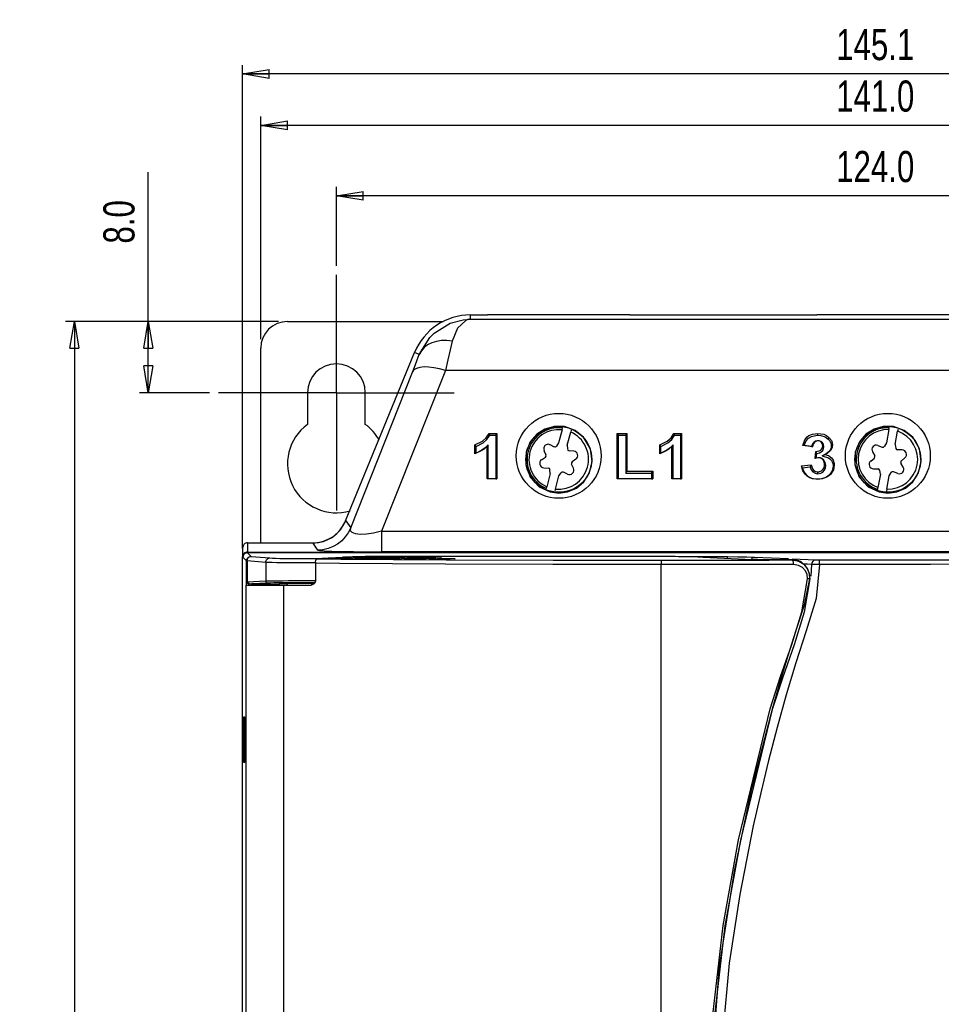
# Model space of a CAD drawing. Extents: x 462 to 898, y 200 to 700.
# Tile 12 of 13: x 462 to 565, y 589 to 700. Entities that reach past the tile are written whole.
import ezdxf

# ---------------------------------------------------------------- set-up
doc = ezdxf.new("R2010")
doc.units = 0
doc.header["$MEASUREMENT"] = 0
doc.header["$PDSIZE"] = -1
doc.linetypes.add('CENTERX2', pattern=[20.32, 12.7, -2.54, 2.54, -2.54])
doc.layers.get('0').update_dxf_attribs({"linetype": 'CONTINUOUS'})
doc.layers.get('DEFPOINTS').update_dxf_attribs({"linetype": 'CONTINUOUS'})
doc.styles.add('SLDTEXTSTYLE0', font='txt', dxfattribs={"width": 0.75})
doc.dimstyles.new('SLDDIMSTYLE0', dxfattribs={"dimtxt": 3.5, "dimasz": 3, "dimexe": 1, "dimexo": 0.0625, "dimgap": 0.875, "dimtad": 2, "dimdec": 1, "dimzin": 4, "dimtxsty": 'STANDARD', "dimblk1": 'CLOSED', "dimblk2": 'CLOSED', "dimsah": 1, "dimcen": 0.09, "dimclrd": 7, "dimclre": 7, "dimclrt": 7, "dimazin": 3, "dimtfac": 1, "dimtdec": 4, "dimtofl": 0, "dimtmove": 0, "dimatfit": 3, "dimtolj": 1, "dimtzin": 12})
doc.dimstyles.new('SLDDIMSTYLE1', dxfattribs={"dimtxt": 3.5, "dimasz": 3, "dimexe": 1, "dimexo": 0.0625, "dimgap": 0.875, "dimtad": 2, "dimdec": 1, "dimzin": 12, "dimtxsty": 'STANDARD', "dimblk1": 'CLOSED', "dimblk2": 'CLOSED', "dimsah": 1, "dimcen": 0.09, "dimclrd": 7, "dimclre": 7, "dimclrt": 7, "dimazin": 3, "dimtfac": 1, "dimtdec": 4, "dimtofl": 0, "dimtmove": 0, "dimatfit": 3, "dimtolj": 1, "dimtzin": 12})

# ---------------------------------------------------------------- blocks, each defined once
blk = doc.blocks.new('SW_CENTERMARK4')
at = {"color": 7, "linetype": 'CENTERX2'}
for p, q in [((497.21, 667.71), (497.21, 670.96)), ((487.21, 657.71), (483.96, 657.71)), ((507.21, 657.71), (510.46, 657.71)), ((497.21, 647.71), (497.21, 644.46))]:
    blk.add_line(p, q, dxfattribs=at)
at = {"color": 7, "linetype": 'CONTINUOUS'}
for q in [(497.21, 667.71), (487.21, 657.71), (497.21, 647.71), (507.21, 657.71)]:
    blk.add_line((497.21, 657.71), q, dxfattribs=at)
blk = doc.blocks.new('_CLOSED')
at = {"color": 0, "linetype": 'BYBLOCK'}
for p, q in [((-1, 0.166667), (0, 0)), ((-1, 0.166667), (-1, -0.166667)), ((0, 0), (-1, -0.166667)), ((0, 0), (-1, 0))]:
    blk.add_line(p, q, dxfattribs=at)
blk = doc.blocks.new('*D0')
at = {"color": 7}
for p, q in [((476.06, 665.71), (476.06, 682.51)), ((490.71, 665.71), (475.06, 665.71)), ((476.06, 657.71), (476.06, 665.71)), ((482.96, 657.71), (475.06, 657.71))]:
    blk.add_line(p, q, dxfattribs=at)
at = {"layer": 'DEFPOINTS', "color": 7}
for p in [(491.71, 665.71), (483.96, 657.71)]:
    blk.add_point(p, dxfattribs=at)
at = {"xscale": 3, "yscale": 3}
for p, rotation in [((476.06, 665.71), 90.00000000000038), ((476.06, 657.71), 270.0000000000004)]:
    blk.add_blockref('_CLOSED', p, dxfattribs=dict(at, rotation=rotation))
at = {"color": 7, "insert": (474.56, 674.47), "char_height": 3.5, "attachment_point": 7, "rotation": 90, "style": 'SLDTEXTSTYLE0'}
blk.add_mtext('8.0', dxfattribs=at)
blk = doc.blocks.new('*D1')
at = {"color": 7}
for p, q in [((490.71, 665.71), (466.76, 665.71)), ((467.76, 665.71), (467.76, 451.71)), ((501.71, 451.71), (466.76, 451.71))]:
    blk.add_line(p, q, dxfattribs=at)
at = {"layer": 'DEFPOINTS', "color": 7}
for p in [(491.71, 665.71), (502.71, 451.71)]:
    blk.add_point(p, dxfattribs=at)
at = {"xscale": 3, "yscale": 3}
for p, rotation in [((467.76, 665.71), 90.00000000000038), ((467.76, 451.71), 270.0000000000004)]:
    blk.add_blockref('_CLOSED', p, dxfattribs=dict(at, rotation=rotation))
at = {"color": 7, "insert": (466.26, 552.9), "char_height": 3.5, "attachment_point": 7, "rotation": 90, "style": 'SLDTEXTSTYLE0'}
blk.add_mtext('214.0', dxfattribs=at)
blk = doc.blocks.new('*D2')
at = {"color": 7}
for p, q in [((486.66, 640.21), (486.66, 694.54)), ((631.76, 640.21), (631.76, 694.54)), ((631.76, 693.54), (486.66, 693.54))]:
    blk.add_line(p, q, dxfattribs=at)
at = {"layer": 'DEFPOINTS', "color": 7}
for p in [(486.66, 639.21), (631.76, 639.21)]:
    blk.add_point(p, dxfattribs=at)
at = {"xscale": 3, "yscale": 3, "rotation": 180.0000000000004}
blk.add_blockref('_CLOSED', (486.66, 693.54), dxfattribs=at)
at = {"xscale": 3, "yscale": 3}
blk.add_blockref('_CLOSED', (631.76, 693.54), dxfattribs=at)
at = {"color": 7, "insert": (553.4, 695.04), "char_height": 3.5, "attachment_point": 7, "style": 'SLDTEXTSTYLE0'}
blk.add_mtext('145.1', dxfattribs=at)
blk = doc.blocks.new('*D3')
at = {"color": 7}
for p, q in [((497.21, 671.96), (497.21, 680.83)), ((621.21, 671.96), (621.21, 680.83)), ((621.21, 679.83), (497.21, 679.83))]:
    blk.add_line(p, q, dxfattribs=at)
at = {"layer": 'DEFPOINTS', "color": 7}
for p in [(497.21, 670.96), (621.21, 670.96)]:
    blk.add_point(p, dxfattribs=at)
at = {"xscale": 3, "yscale": 3}
for p, rotation in [((497.21, 679.83), 180.0000000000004), ((621.21, 679.83), 360.0000000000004)]:
    blk.add_blockref('_CLOSED', p, dxfattribs=dict(at, rotation=rotation))
at = {"color": 7, "insert": (553.4, 681.33), "char_height": 3.5, "attachment_point": 7, "style": 'SLDTEXTSTYLE0'}
blk.add_mtext('124.0', dxfattribs=at)
blk = doc.blocks.new('*D4')
at = {"color": 7}
for p, q in [((488.71, 663.71), (488.71, 688.75)), ((629.71, 663.71), (629.71, 688.75)), ((629.71, 687.75), (488.71, 687.75))]:
    blk.add_line(p, q, dxfattribs=at)
at = {"layer": 'DEFPOINTS', "color": 7}
for p in [(488.71, 662.71), (629.71, 662.71)]:
    blk.add_point(p, dxfattribs=at)
at = {"xscale": 3, "yscale": 3}
for p, rotation in [((488.71, 687.75), 180.0000000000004), ((629.71, 687.75), 360.0000000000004)]:
    blk.add_blockref('_CLOSED', p, dxfattribs=dict(at, rotation=rotation))
at = {"color": 7, "insert": (553.4, 689.25), "char_height": 3.5, "attachment_point": 7, "style": 'SLDTEXTSTYLE0'}
blk.add_mtext('141.0', dxfattribs=at)

msp = doc.modelspace()

# ---------------------------------------------------------------- linework, layer by layer
at = {"color": 7, "linetype": 'CONTINUOUS'}
for p, q in [((512.29, 666.45), (514.21, 666.45)), ((512.29, 665.98), (512.29, 666.45)), ((530.21, 666.45), (514.21, 666.45)), ((530.21, 666.45), (551.21, 666.45)), ((567.21, 666.45), (551.21, 666.45)), ((491.71, 665.71), (509.2, 665.71)), ((512.29, 665.98), (606.13, 665.98)), ((488.71, 640.84), (488.71, 662.71)), ((498.25, 643.3), (506, 662.23)), ((506.53, 662.01), (506, 662.23)), ((498.82, 642.5), (505.76, 660.03)), ((509.46, 660.21), (502.3, 642.14)), ((608.96, 660.21), (509.46, 660.21)), ((493.96, 657.71), (493.96, 654.15)), ((500.46, 654.15), (500.46, 657.71)), ((514.46, 652.93), (514.38, 653.14)), ((514.38, 653.14), (515.25, 653.14)), ((515.13, 652.93), (515.25, 653.14)), ((515.25, 653.14), (515.25, 648.03)), ((522.58, 653.54), (522.19, 652.07)), ((522.58, 653.54), (522.64, 653.74)), ((523.15, 651.81), (523.55, 653.28)), ((523.6, 653.49), (523.55, 653.28)), ((528.91, 652.93), (528.79, 653.14)), ((528.79, 648.03), (528.79, 653.14)), ((528.79, 653.14), (529.87, 653.14)), ((529.75, 652.93), (529.87, 653.14)), ((529.87, 653.14), (529.87, 648.88)), ((535.24, 652.93), (535.15, 653.14)), ((535.15, 653.14), (536.02, 653.14)), ((535.9, 652.93), (536.02, 653.14)), ((536.02, 653.14), (536.02, 648.03)), ((551.34, 652.93), (551.34, 653.14)), ((559.33, 653.56), (559.05, 652.06)), ((559.33, 653.56), (559.37, 653.77)), ((560.03, 651.88), (560.31, 653.37)), ((560.35, 653.58), (560.31, 653.37)), ((514.46, 652.93), (515.13, 652.93)), ((515.13, 652.93), (515.13, 648.03)), ((521.22, 651.87), (521.69, 651.64)), ((522.19, 652.07), (521.94, 651.71)), ((528.91, 652.93), (529.75, 652.93)), ((528.91, 648.03), (528.91, 652.93)), ((529.75, 652.93), (529.75, 648.66)), ((535.24, 652.93), (535.9, 652.93)), ((535.9, 652.93), (535.9, 648.03)), ((551.35, 652.29), (551.35, 652.29)), ((552.5, 652.5), (552.58, 652.68)), ((559.05, 652.06), (558.83, 651.69)), ((560.03, 651.88), (560.1, 651.45)), ((512.91, 651.65), (512.79, 651.83)), ((512.79, 650.85), (512.79, 651.83)), ((512.91, 650.9), (512.79, 650.85)), ((512.91, 650.9), (512.91, 651.65)), ((514.28, 651.83), (514.16, 651.67)), ((514.16, 648.03), (514.16, 651.67)), ((514.28, 648.03), (514.28, 651.83)), ((520.55, 651.2), (520.77, 650.73)), ((523.15, 651.81), (523.19, 651.38)), ((523.89, 651.15), (523.37, 651.19)), ((533.69, 651.65), (533.56, 651.83)), ((533.56, 650.85), (533.56, 651.83)), ((533.69, 650.9), (533.56, 650.85)), ((533.69, 650.9), (533.69, 651.65)), ((535.06, 651.83), (534.94, 651.67)), ((534.94, 648.03), (534.94, 651.67)), ((535.06, 648.03), (535.06, 651.83)), ((549.79, 651.77), (549.64, 651.78)), ((550.73, 651.63), (549.64, 651.78)), ((550.63, 651.65), (549.79, 651.77)), ((550.63, 651.65), (550.73, 651.63)), ((551.02, 650.31), (551.12, 651.11)), ((551.23, 650.89), (551.12, 651.11)), ((551.16, 650.36), (551.23, 650.89)), ((551.83, 650.61), (552.16, 650.76)), ((552.01, 651.64), (551.89, 651.74)), ((552.85, 651.73), (552.97, 651.83)), ((557.48, 651.07), (557.74, 650.62)), ((558.1, 651.79), (558.58, 651.6)), ((560.82, 651.27), (560.3, 651.28)), ((520.28, 650.18), (520.71, 650.48)), ((523.86, 649.22), (523.64, 649.69)), ((524.14, 650.24), (523.71, 649.94)), ((551.45, 650.39), (551.45, 650.39)), ((557.29, 650.03), (557.69, 650.36)), ((560.93, 649.35), (560.68, 649.8)), ((561.13, 650.39), (560.73, 650.06)), ((520.52, 649.27), (521.04, 649.23)), ((521.26, 648.61), (520.87, 647.14)), ((521.26, 648.61), (521.22, 649.04)), ((522.23, 648.35), (522.48, 648.71)), ((523.2, 648.55), (522.73, 648.78)), ((529.75, 648.66), (529.87, 648.88)), ((529.75, 648.66), (532.65, 648.66)), ((529.87, 648.88), (532.77, 648.88)), ((532.65, 648.66), (532.77, 648.88)), ((532.65, 648.66), (532.65, 648.03)), ((532.77, 648.88), (532.77, 648.03)), ((549.5, 649.48), (550.58, 649.6)), ((549.63, 649.28), (549.5, 649.48)), ((549.63, 649.28), (550.48, 649.37)), ((550.48, 649.37), (550.58, 649.6)), ((551.34, 648.6), (551.35, 648.81)), ((552.22, 649.52), (552.1, 649.62)), ((553.07, 649.45), (553.19, 649.56)), ((557.6, 649.15), (558.12, 649.14)), ((558.39, 648.55), (558.1, 647.05)), ((558.39, 648.55), (558.32, 648.97)), ((559.37, 648.36), (559.59, 648.73)), ((560.32, 648.63), (559.83, 648.82)), ((514.28, 648.03), (514.16, 648.03)), ((515.25, 648.03), (514.16, 648.03)), ((515.13, 648.03), (514.28, 648.03)), ((515.13, 648.03), (515.25, 648.03)), ((521.83, 646.88), (522.23, 648.35)), ((528.91, 648.03), (528.79, 648.03)), ((532.77, 648.03), (528.79, 648.03)), ((532.65, 648.03), (528.91, 648.03)), ((532.65, 648.03), (532.77, 648.03)), ((535.06, 648.03), (534.94, 648.03)), ((536.02, 648.03), (534.94, 648.03)), ((535.9, 648.03), (535.06, 648.03)), ((535.9, 648.03), (536.02, 648.03)), ((551.32, 647.97), (551.32, 647.96)), ((559.09, 646.86), (559.37, 648.36)), ((520.81, 646.93), (520.87, 647.14)), ((521.83, 646.88), (521.78, 646.68)), ((558.07, 646.84), (558.1, 647.05)), ((559.09, 646.86), (559.05, 646.65)), ((497.69, 642.28), (498.29, 643.29)), ((498.25, 643.3), (498.29, 643.29)), ((498.29, 643.29), (498.82, 642.5)), ((496.82, 641.48), (497.69, 642.28)), ((502.3, 642.14), (502.3, 639.83)), ((502.3, 642.14), (616.11, 642.14)), ((487.21, 640.84), (494.59, 640.84)), ((487.21, 640.84), (487.21, 639.8)), ((494.59, 640.8), (495.75, 640.98)), ((494.59, 640.84), (494.59, 640.8)), ((495.12, 640.02), (494.59, 640.8)), ((495.75, 640.98), (496.82, 641.48)), ((486.71, 639.3), (486.71, 640.34)), ((487.21, 639.8), (631.21, 639.8)), ((487.21, 639.76), (631.21, 639.76)), ((487.21, 639.76), (487.21, 639.71)), ((487.21, 639.71), (487.62, 639.3)), ((616.11, 639.83), (502.3, 639.83)), ((486.66, 639.21), (486.71, 639.21)), ((486.66, 478.21), (486.66, 639.21)), ((487.12, 638.8), (486.71, 639.21)), ((487.12, 636.09), (487.12, 638.8)), ((487.17, 638.8), (487.17, 636.44)), ((489.27, 638.64), (487.17, 638.8)), ((487.64, 639.3), (489.74, 639.14)), ((489.27, 638.64), (489.27, 636.55)), ((495.05, 639.03), (498.58, 639.26)), ((496.31, 639.13), (497.9, 639.24)), ((496.59, 639.06), (499.47, 639.25)), ((501.39, 639.23), (498.49, 639.04)), ((498.49, 639.04), (498.51, 639.04)), ((501.4, 639.23), (498.51, 639.04)), ((499.33, 639.04), (502.49, 639.25)), ((533.24, 639.29), (500.44, 639.29)), ((504.4, 639.23), (501.23, 639.02)), ((501.23, 639.02), (501.24, 639.02)), ((504.42, 639.23), (501.24, 639.02)), ((501.39, 639.23), (501.4, 639.23)), ((502.08, 639.02), (505.5, 639.25)), ((507.42, 639.23), (503.98, 639)), ((503.98, 639), (504, 639)), ((507.43, 639.23), (504, 639)), ((504.4, 639.23), (504.42, 639.23)), ((504.86, 639.01), (507.04, 639.15)), ((508.95, 639.13), (506.76, 638.99)), ((506.76, 638.99), (506.78, 638.99)), ((508.97, 639.13), (506.78, 638.99)), ((507.42, 639.23), (507.43, 639.23)), ((507.66, 638.99), (508.58, 639.05)), ((508.95, 639.13), (508.97, 639.13)), ((510.49, 639.03), (509.56, 638.97)), ((509.56, 638.97), (509.57, 638.97)), ((510.5, 639.03), (509.57, 638.97)), ((510.49, 639.03), (510.5, 639.03)), ((533.71, 638.89), (533.71, 638.39)), ((535.67, 639.28), (541.17, 639.28)), ((538.44, 639.21), (543.97, 638.96)), ((541.17, 639.09), (541.17, 639.28)), ((544.21, 639.23), (548.02, 639.06)), ((548.43, 638.91), (548.45, 638.95)), ((548.5, 639.04), (551.11, 638.92)), ((494.87, 638.53), (494.87, 636.59)), ((533.71, 529.1), (533.71, 638.39)), ((550.57, 637.07), (550.67, 638.41)), ((487.17, 636.44), (489.27, 636.55)), ((550.44, 636.79), (550.43, 636.77)), ((487.06, 636.09), (491.26, 636.09)), ((487.06, 481.33), (487.06, 636.09)), ((489.5, 636.3), (487.72, 636.21)), ((490.92, 636.28), (490.82, 636.18)), ((490.92, 636.28), (491.65, 636.28)), ((491.26, 636.09), (494.38, 636.09)), ((491.65, 636.28), (491.65, 636.09)), ((494.45, 636.28), (494.76, 636.28)), ((494.45, 636.1), (494.45, 636.28)), ((486.81, 616.16), (486.81, 621.26)), ((486.81, 621.26), (486.91, 621.26)), ((486.91, 621.26), (486.91, 616.16)), ((486.91, 616.16), (486.81, 616.16))]:
    msp.add_line(p, q, dxfattribs=at)
at = {"color": 7, "linetype": 'CONTINUOUS', "flags": 128}
for points in [[(506.53, 662.01), (507.73, 663.93), (508.2, 664.39), (510.01, 665.51), (511.48, 665.91), (512.27, 665.98), (512.29, 665.98)], [(512.29, 665.98), (512.28, 665.98), (512.26, 665.98), (512.23, 665.97), (512.16, 665.96), (511.99, 665.93), (511.76, 665.84), (510.81, 664.95), (510.23, 663.51)], [(510.23, 663.51), (509.62, 663.57), (509.02, 663.56), (508.46, 663.47), (507.94, 663.3), (507.47, 663.07), (507.08, 662.77), (506.76, 662.42), (506.53, 662.01)], [(510.23, 663.51), (510, 662.53), (509.75, 661.42), (509.46, 660.21)], [(505.76, 660.03), (506.05, 660.76), (506.3, 661.42), (506.53, 662.01)], [(509.46, 660.21), (508.81, 660.39), (508.18, 660.52), (507.59, 660.59), (507.06, 660.6), (506.59, 660.54), (506.21, 660.43), (505.93, 660.26), (505.76, 660.03)], [(512.79, 651.83), (513.63, 652.26), (514.06, 652.63), (514.38, 653.14)], [(522.21, 646.43), (523.21, 646.56), (524.19, 646.99), (525.03, 647.7), (525.67, 648.71), (525.97, 649.98), (525.77, 651.4), (525.01, 652.7), (524.06, 653.47), (522.85, 653.9), (521.69, 653.92), (520.66, 653.62), (519.75, 653.04), (519.01, 652.17), (518.53, 651.01), (518.49, 649.63), (518.99, 648.23), (520.01, 647.14), (521.25, 646.55), (522.21, 646.43)], [(533.56, 651.83), (534.41, 652.26), (534.84, 652.63), (535.15, 653.14)], [(549.64, 651.78), (549.86, 652.4), (550.14, 652.74), (550.32, 652.88), (550.74, 653.06), (551.34, 653.14)], [(551.34, 653.14), (552, 653.04), (552.3, 652.9), (552.58, 652.68)], [(559.21, 646.43), (560.21, 646.56), (561.19, 646.99), (562.03, 647.7), (562.67, 648.71), (562.97, 649.98), (562.77, 651.4), (562.01, 652.7), (561.06, 653.47), (559.85, 653.9), (558.69, 653.92), (557.66, 653.62), (556.75, 653.04), (556.01, 652.17), (555.53, 651.01), (555.49, 649.63), (555.99, 648.23), (557.01, 647.14), (558.25, 646.55), (559.21, 646.43)], [(512.91, 651.65), (513.71, 652.08), (514.14, 652.44), (514.46, 652.93)], [(533.69, 651.65), (534.49, 652.08), (534.92, 652.44), (535.24, 652.93)], [(549.79, 651.77), (550.01, 652.31), (550.28, 652.61), (550.64, 652.8), (551.1, 652.91), (551.34, 652.93)], [(551.35, 652.29), (551.08, 652.25), (550.87, 652.12), (550.74, 651.95), (550.63, 651.65)], [(551.35, 652.29), (551.25, 652.28), (551.2, 652.27), (551.04, 652.2), (550.91, 652.09), (550.81, 651.93), (550.73, 651.63)], [(551.34, 652.93), (551.67, 652.9), (552.17, 652.74), (552.5, 652.5)], [(552.01, 651.64), (551.96, 651.91), (551.85, 652.08), (551.69, 652.22), (551.49, 652.28), (551.35, 652.29)], [(551.89, 651.74), (551.84, 651.98), (551.76, 652.12), (551.62, 652.23), (551.46, 652.28), (551.35, 652.29)], [(552.5, 652.5), (552.65, 652.33), (552.82, 651.97), (552.85, 651.73)], [(552.58, 652.68), (552.86, 652.32), (552.94, 652.09), (552.97, 651.83)], [(514.16, 651.67), (513.81, 651.37), (513.42, 651.12), (512.79, 650.85)], [(514.28, 651.83), (513.95, 651.52), (513.58, 651.25), (512.91, 650.9)], [(534.94, 651.67), (534.59, 651.37), (534.2, 651.12), (533.56, 650.85)], [(535.06, 651.83), (534.72, 651.52), (534.36, 651.25), (533.69, 650.9)], [(551.12, 651.11), (551.5, 651.16), (551.67, 651.26), (551.8, 651.4), (551.87, 651.58), (551.89, 651.74)], [(551.23, 650.89), (551.51, 650.94), (551.72, 651.05), (551.88, 651.21), (551.98, 651.42), (552.01, 651.64)], [(552.85, 651.73), (552.83, 651.52), (552.8, 651.42), (552.63, 651.13), (552.28, 650.84), (551.83, 650.61)], [(552.97, 651.83), (552.95, 651.63), (552.93, 651.53), (552.75, 651.2), (552.39, 650.89), (552.16, 650.76)], [(552.16, 650.76), (552.4, 650.69), (552.52, 650.64), (552.63, 650.58), (552.73, 650.51), (552.88, 650.37), (553, 650.22), (553.05, 650.13), (553.17, 649.76), (553.19, 649.56)], [(551.45, 650.39), (551.32, 650.38), (551.2, 650.36), (551.02, 650.31)], [(551.16, 650.36), (551.09, 650.34), (551.02, 650.31)], [(551.45, 650.39), (551.33, 650.39), (551.16, 650.36)], [(552.22, 649.52), (552.14, 649.94), (551.99, 650.16), (551.77, 650.32), (551.65, 650.37), (551.45, 650.39)], [(552.1, 649.62), (552.04, 649.97), (551.92, 650.17), (551.73, 650.32), (551.65, 650.36), (551.45, 650.39)], [(551.83, 650.61), (552.53, 650.4), (552.68, 650.29), (552.81, 650.17), (552.87, 650.1), (552.96, 649.95), (553.05, 649.63), (553.07, 649.45)], [(551.32, 647.96), (550.61, 648.07), (550.36, 648.18), (550.14, 648.33), (549.94, 648.51), (549.64, 648.94), (549.5, 649.48)], [(551.32, 647.97), (550.74, 648.04), (550.5, 648.13), (550.28, 648.26), (550.09, 648.42), (549.79, 648.81), (549.63, 649.28)], [(550.48, 649.37), (550.59, 649.05), (550.77, 648.82), (551.02, 648.66), (551.15, 648.62), (551.34, 648.6)], [(550.58, 649.6), (550.73, 649.16), (550.88, 648.98), (551.09, 648.86), (551.14, 648.84), (551.35, 648.81)], [(553.19, 649.56), (553.09, 649.03), (552.76, 648.53), (552.57, 648.36), (552.34, 648.21), (551.83, 648.01), (551.32, 647.96)], [(553.07, 649.45), (552.96, 648.92), (552.65, 648.47), (552.46, 648.31), (552.25, 648.18), (551.76, 648.01), (551.32, 647.97)], [(551.34, 648.6), (551.66, 648.65), (551.91, 648.79), (552.08, 648.99), (552.2, 649.26), (552.22, 649.52)], [(551.35, 648.81), (551.48, 648.82), (551.54, 648.84), (551.75, 648.92), (551.91, 649.06), (552.04, 649.26), (552.1, 649.57), (552.1, 649.62)], [(498.82, 642.5), (498.55, 641.97), (498.21, 641.49), (497.81, 641.06), (497.34, 640.7), (496.83, 640.41), (496.28, 640.19), (495.7, 640.06), (495.12, 640.02)], [(502.3, 642.14), (501.4, 641.93), (500.59, 641.81), (499.9, 641.78), (499.36, 641.84), (498.99, 641.98), (498.81, 642.2), (498.82, 642.5)], [(486.66, 639.21), (486.69, 639.39), (486.78, 639.56), (486.92, 639.68), (487.09, 639.75), (487.21, 639.76)], [(495.12, 640.02), (495.31, 639.97), (495.84, 639.93), (496.68, 639.9), (497.79, 639.87), (499.13, 639.85), (500.66, 639.83), (502.3, 639.83)], [(487.12, 638.8), (487.13, 638.9), (487.15, 638.99), (487.2, 639.08), (487.26, 639.16), (487.34, 639.22), (487.42, 639.26), (487.52, 639.29), (487.62, 639.3)], [(487.17, 638.8), (487.14, 638.8), (487.12, 638.8), (487.12, 638.8)], [(487.17, 638.8), (487.18, 638.9), (487.21, 638.99), (487.25, 639.08), (487.31, 639.15), (487.38, 639.21), (487.46, 639.26), (487.55, 639.29), (487.64, 639.3)], [(487.62, 639.3), (487.62, 639.3), (487.63, 639.3), (487.64, 639.3)], [(489.27, 638.64), (489.28, 638.73), (489.3, 638.83), (489.35, 638.91), (489.41, 638.99), (489.48, 639.05), (489.56, 639.1), (489.65, 639.13), (489.74, 639.14)], [(494.92, 638.58), (494.77, 638.58), (494.06, 638.58), (493.32, 638.57), (492.58, 638.57), (491.84, 638.58), (491.15, 638.59), (490.53, 638.59), (490, 638.61), (489.57, 638.62), (489.27, 638.64)], [(489.74, 639.14), (490.01, 639.12), (490.38, 639.11), (490.85, 639.09), (491.39, 639.08), (492, 639.08), (492.64, 639.07), (493.29, 639.07), (493.94, 639.08), (494.55, 639.08), (495.12, 639.09), (495.61, 639.1), (496.01, 639.12), (496.31, 639.13)], [(494.87, 638.53), (494.88, 638.69), (494.91, 638.84), (494.95, 638.95), (495.01, 639.01), (495.05, 639.03)], [(495.05, 639.03), (497.7, 639.01), (509.56, 638.94), (521.59, 638.9), (533.71, 638.89)], [(496.42, 639.12), (496.4, 639.12), (496.31, 639.13)], [(496.67, 639.03), (496.67, 639.03), (496.58, 639.04), (496.53, 639.04), (496.52, 639.05), (496.54, 639.05), (496.59, 639.06)], [(496.69, 639.03), (496.6, 639.04), (496.57, 639.04)], [(496.59, 639.06), (496.64, 639.05), (496.68, 639.04), (496.69, 639.04)], [(498.51, 639.04), (498.42, 639.03), (498.31, 639.03), (498.17, 639.03), (498, 639.02), (497.82, 639.02), (497.64, 639.02), (497.45, 639.02), (497.26, 639.02), (497.08, 639.02), (496.92, 639.03), (496.78, 639.03), (496.67, 639.03)], [(497.9, 639.24), (498.13, 639.25), (498.44, 639.26), (498.68, 639.26)], [(498.01, 639.22), (497.99, 639.23), (497.9, 639.24)], [(498.58, 639.26), (498.76, 639.27), (499.01, 639.28), (499.32, 639.28), (499.66, 639.29), (500.04, 639.29), (500.44, 639.29)], [(499.4, 639.02), (499.4, 639.02), (499.32, 639.02), (499.27, 639.03), (499.25, 639.03), (499.27, 639.04), (499.33, 639.04)], [(499.43, 639.02), (499.33, 639.02), (499.31, 639.02)], [(499.33, 639.04), (499.37, 639.04), (499.41, 639.02), (499.42, 639.02)], [(501.24, 639.02), (501.16, 639.02), (501.04, 639.01), (500.9, 639.01), (500.74, 639.01), (500.56, 639), (500.37, 639), (500.18, 639), (499.99, 639), (499.82, 639.01), (499.66, 639.01), (499.52, 639.01), (499.4, 639.02)], [(499.47, 639.25), (499.55, 639.25), (499.66, 639.26), (499.79, 639.26), (499.95, 639.26), (500.11, 639.26), (500.29, 639.27), (500.47, 639.27), (500.65, 639.27), (500.82, 639.26), (500.99, 639.26), (501.13, 639.26), (501.25, 639.26), (501.35, 639.25), (501.43, 639.25), (501.47, 639.24), (501.48, 639.24), (501.46, 639.23), (501.4, 639.23)], [(499.47, 639.25), (499.52, 639.24), (499.56, 639.23), (499.6, 639.21), (499.63, 639.18), (499.66, 639.14), (499.68, 639.12)], [(501.42, 639.23), (501.42, 639.23), (501.41, 639.23), (501.39, 639.23)], [(502.16, 639), (502.16, 639), (502.08, 639), (502.03, 639.01), (502.01, 639.01), (502.03, 639.02), (502.08, 639.02)], [(502.18, 639), (502.09, 639), (502.06, 639.01)], [(502.08, 639.02), (502.13, 639.02), (502.17, 639), (502.18, 639)], [(504, 639), (503.91, 639), (503.8, 639), (503.65, 638.99), (503.49, 638.99), (503.31, 638.99), (503.13, 638.99), (502.94, 638.99), (502.75, 638.99), (502.57, 638.99), (502.41, 638.99), (502.27, 639), (502.16, 639)], [(502.49, 639.25), (502.57, 639.25), (502.68, 639.26), (502.81, 639.26), (502.96, 639.26), (503.13, 639.26), (503.3, 639.27), (503.48, 639.27), (503.66, 639.27), (503.84, 639.26), (504, 639.26), (504.14, 639.26), (504.27, 639.26), (504.37, 639.25), (504.44, 639.25), (504.48, 639.24), (504.49, 639.24), (504.47, 639.23), (504.42, 639.23)], [(502.49, 639.25), (502.53, 639.24), (502.57, 639.23), (502.61, 639.21), (502.65, 639.18), (502.68, 639.14), (502.69, 639.12)], [(504.44, 639.23), (504.44, 639.23), (504.42, 639.23), (504.4, 639.23)], [(504.94, 638.98), (504.94, 638.98), (504.85, 638.99), (504.8, 638.99), (504.79, 639), (504.81, 639), (504.86, 639.01)], [(504.96, 638.98), (504.87, 638.99), (504.84, 638.99)], [(504.86, 639.01), (504.9, 639), (504.95, 638.99), (504.96, 638.98)], [(506.78, 638.99), (506.69, 638.98), (506.57, 638.98), (506.43, 638.98), (506.27, 638.97), (506.09, 638.97), (505.9, 638.97), (505.71, 638.97), (505.53, 638.97), (505.35, 638.97), (505.19, 638.98), (505.05, 638.98), (504.94, 638.98)], [(505.5, 639.25), (505.58, 639.25), (505.69, 639.26), (505.82, 639.26), (505.97, 639.26), (506.14, 639.26), (506.32, 639.27), (506.5, 639.27), (506.68, 639.27), (506.85, 639.26), (507.01, 639.26), (507.16, 639.26), (507.28, 639.26), (507.38, 639.25), (507.45, 639.25), (507.49, 639.24), (507.51, 639.24), (507.48, 639.23), (507.43, 639.23)], [(505.5, 639.25), (505.54, 639.24), (505.59, 639.23), (505.63, 639.21), (505.66, 639.18), (505.69, 639.14), (505.7, 639.12)], [(507.04, 639.15), (507.12, 639.16), (507.23, 639.16), (507.36, 639.16), (507.51, 639.17), (507.68, 639.17), (507.85, 639.17), (508.04, 639.17), (508.21, 639.17), (508.39, 639.17), (508.55, 639.16), (508.69, 639.16), (508.82, 639.16), (508.92, 639.15), (508.99, 639.15), (509.03, 639.15), (509.04, 639.14), (509.02, 639.14), (508.97, 639.13)], [(507.04, 639.15), (507.09, 639.15), (507.13, 639.13), (507.17, 639.11), (507.2, 639.08), (507.23, 639.04), (507.25, 639.02)], [(507.45, 639.23), (507.45, 639.23), (507.43, 639.23), (507.42, 639.23)], [(507.74, 638.97), (507.74, 638.97), (507.65, 638.97), (507.6, 638.98), (507.59, 638.98), (507.61, 638.99), (507.66, 638.99)], [(507.76, 638.97), (507.67, 638.97), (507.64, 638.98)], [(507.66, 638.99), (507.7, 638.99), (507.75, 638.97), (507.76, 638.97)], [(509.57, 638.97), (509.49, 638.97), (509.37, 638.97), (509.23, 638.96), (509.07, 638.96), (508.89, 638.96), (508.7, 638.96), (508.51, 638.96), (508.33, 638.96), (508.15, 638.96), (507.99, 638.96), (507.85, 638.97), (507.74, 638.97)], [(508.58, 639.05), (508.66, 639.06), (508.77, 639.06), (508.9, 639.07), (509.05, 639.07), (509.22, 639.07), (509.39, 639.07), (509.57, 639.07), (509.75, 639.07), (509.92, 639.07), (510.09, 639.07), (510.23, 639.06), (510.35, 639.06), (510.45, 639.06), (510.52, 639.05), (510.56, 639.05), (510.57, 639.04), (510.55, 639.04), (510.5, 639.03)], [(508.58, 639.05), (508.63, 639.05), (508.67, 639.04), (508.71, 639.01), (508.74, 638.98), (508.77, 638.96)], [(508.99, 639.13), (508.99, 639.13), (508.97, 639.13), (508.95, 639.13)], [(510.52, 639.04), (510.52, 639.04), (510.5, 639.04), (510.49, 639.03)], [(538.44, 639.21), (537.84, 639.24), (537.1, 639.25), (536.24, 639.27), (535.3, 639.28), (534.29, 639.29), (533.24, 639.29)], [(533.71, 638.89), (543.3, 638.89), (545.87, 638.9), (548.43, 638.91)], [(541.17, 639.28), (542.33, 639.27), (543.36, 639.26), (544.21, 639.23)], [(543.87, 639.04), (543.9, 639.08), (543.96, 639.14), (544.04, 639.19), (544.12, 639.22), (544.21, 639.23)], [(545.84, 638.94), (545.17, 638.94), (544.56, 638.95), (544.08, 638.96), (543.97, 638.96)], [(548.45, 638.95), (547.59, 638.94), (546.72, 638.94), (545.84, 638.94)], [(548.43, 638.91), (549.19, 638.77), (549.75, 638.42), (550.15, 637.95), (550.38, 637.39), (550.43, 636.77)], [(548.43, 638.91), (548.46, 638.9), (548.49, 638.87), (548.52, 638.82), (548.54, 638.76), (548.56, 638.68), (548.57, 638.6), (548.58, 638.5), (548.59, 638.41)], [(549.47, 638.68), (549.21, 638.81), (548.55, 638.95), (548.45, 638.95)], [(550.44, 636.79), (550.41, 637.33), (550.23, 637.86), (549.89, 638.34), (549.47, 638.68)], [(550.67, 638.41), (550.71, 638.6), (550.8, 638.77), (550.94, 638.88), (551.11, 638.92)], [(551.11, 638.92), (551.15, 638.92), (551.19, 638.92), (551.33, 638.91), (551.41, 638.91), (551.53, 638.91)], [(551.52, 638.41), (551.52, 638.6), (551.53, 638.76), (551.53, 638.87), (551.53, 638.91)], [(551.53, 638.91), (563.99, 638.91), (576.44, 638.92), (588.88, 638.94), (601.3, 638.96), (613.68, 639), (626.02, 639.04)], [(533.71, 638.39), (521.54, 638.4), (509.47, 638.44), (497.57, 638.51), (494.87, 638.53)], [(548.59, 638.41), (545.99, 638.39), (543.33, 638.39), (542.05, 638.39), (536.93, 638.39), (533.71, 638.39)], [(551.52, 638.41), (551.15, 634.57), (550.01, 630.94), (548.86, 627.34), (547.79, 623.74), (546.77, 620.09), (545.8, 616.38), (544.91, 612.75), (544.06, 609.01), (542.55, 601.32), (541.38, 593.57), (540.65, 585.79)], [(550.16, 636.79), (550.12, 637.26), (549.94, 637.69), (549.63, 638.05), (549.18, 638.3), (548.59, 638.41)], [(550.67, 638.41), (550.17, 638.43), (549.76, 638.45)], [(551.52, 638.41), (551.52, 638.41), (551.27, 638.41), (551.12, 638.41), (550.84, 638.41), (550.75, 638.41), (550.67, 638.41), (550.67, 638.41)], [(626.09, 638.54), (613.74, 638.5), (601.34, 638.46), (588.91, 638.44), (576.46, 638.42), (563.99, 638.41), (551.52, 638.41)], [(487.45, 636.09), (487.4, 636.12), (487.2, 636.36), (487.17, 636.44), (487.17, 636.44)], [(487.17, 636.44), (487.17, 636.44), (487.21, 636.4), (487.4, 636.28), (487.58, 636.22), (487.72, 636.21)], [(489.27, 636.55), (489.57, 636.56), (490, 636.57), (490.53, 636.58), (491.15, 636.58), (491.84, 636.59), (492.58, 636.59), (493.32, 636.59), (494.06, 636.59), (494.77, 636.59), (494.93, 636.58)], [(489.27, 636.55), (489.27, 636.5), (489.28, 636.45), (489.31, 636.41), (489.34, 636.37), (489.37, 636.34), (489.41, 636.32), (489.46, 636.3), (489.5, 636.3)], [(494.87, 636.59), (494.84, 636.43), (494.76, 636.28), (494.64, 636.17), (494.49, 636.1), (494.38, 636.09)], [(564.37, 488.83), (563.8, 495.1), (562.56, 501.29), (560.71, 507.32), (557.27, 515.92), (553.49, 524.39), (549.77, 532.89), (546.5, 541.55), (543.74, 550.53), (541.47, 559.68), (539.91, 568.95), (539.24, 578.29), (539.56, 588.07), (540.68, 597.81), (542.4, 607.46), (545.96, 622.16), (547.13, 625.8), (548.42, 629.41), (549.53, 633.06), (550.16, 636.79)], [(550.43, 636.77), (549.8, 633.03), (548.68, 629.37), (547.39, 625.74), (546.21, 622.09), (542.64, 607.41), (540.89, 597.78), (539.75, 588.06), (539.42, 578.29), (540.07, 569.27), (541.57, 560.32), (543.73, 551.48), (546.35, 542.79), (549.68, 533.83), (553.5, 525.05), (557.4, 516.29), (560.97, 507.41), (562.83, 501.36), (564.08, 495.14), (564.65, 488.84)], [(539.59, 578.23), (539.46, 582.55), (540.29, 593.23), (541.95, 603.91), (543.93, 613.22), (546.31, 622.43), (547.13, 625.31), (548, 628.17), (548.91, 631.02), (549.85, 633.87), (550.44, 636.79)], [(550.43, 636.77), (550.43, 636.77), (550.41, 636.77), (550.39, 636.77), (550.36, 636.78), (550.32, 636.78), (550.27, 636.78), (550.22, 636.79), (550.16, 636.79)], [(487.79, 636.09), (487.79, 636.09), (487.78, 636.13), (487.77, 636.16), (487.75, 636.19), (487.74, 636.2), (487.72, 636.21)], [(487.72, 636.21), (487.94, 636.21), (488.16, 636.21), (488.39, 636.21), (488.6, 636.2), (488.8, 636.2), (488.97, 636.2)], [(488.83, 636.09), (488.85, 636.13), (488.88, 636.16), (488.91, 636.18), (488.94, 636.2), (488.97, 636.2)], [(488.97, 636.2), (489.54, 636.19), (490.16, 636.19), (490.82, 636.18)], [(494.84, 636.33), (494.66, 636.34), (494, 636.34), (493.31, 636.34), (492.61, 636.34), (491.92, 636.34), (491.27, 636.33), (490.69, 636.33), (490.19, 636.32), (489.79, 636.31), (489.5, 636.3)], [(491.26, 636.09), (491.26, 627.04), (491.26, 579.04), (491.26, 528.71), (491.26, 507.44), (491.26, 481.33)], [(491.65, 636.28), (491.68, 636.28), (491.74, 636.28), (491.84, 636.29), (491.98, 636.29), (492.15, 636.3), (492.35, 636.3), (492.58, 636.3), (492.81, 636.3), (493.05, 636.3), (493.3, 636.3), (493.53, 636.3), (493.75, 636.3), (493.95, 636.3), (494.13, 636.29), (494.27, 636.29), (494.37, 636.28), (494.43, 636.28), (494.45, 636.28)]]:
    msp.add_lwpolyline(points, dxfattribs=at)
at = {"color": 7, "linetype": 'CONTINUOUS'}
for centre, radius in [((522.21, 650.61), 4.77), ((559.21, 650.61), 4.77), ((522.21, 650.21), 3.7), ((559.21, 650.21), 3.7)]:
    msp.add_circle(centre, radius, dxfattribs=at)
for centre, radius, start, end in [((512.29, 659.66), 6.79, 90, 157.7427), ((491.71, 662.71), 3, 90, 180), ((497.21, 657.71), 3.25, 0, 180), ((497.21, 649.71), 5.5, 126.2215, 286.353), ((497.21, 649.71), 5.5, 29.1324, 53.7785), ((522.21, 650.21), 3.56, 83.0649, 246.9203), ((522.21, 650.21), 3.35, 83.5762, 246.4089), ((522.21, 650.21), 3.35, 263.5762, 66.4089), ((559.21, 650.21), 3.56, 87.4179, 251.2733), ((559.21, 650.21), 3.35, 87.9293, 250.7619), ((559.21, 650.21), 3.35, 267.9293, 70.7619), ((521.01, 651.41), 0.5, 64.9926, 204.9926), ((521.78, 651.83), 0.2, 244.9926, 324.9926), ((523.39, 651.39), 0.2, 184.9926, 264.9926), ((523.85, 650.65), 0.5, 304.9926, 84.9926), ((557.92, 651.32), 0.5, 69.3456, 209.3456), ((558.65, 651.79), 0.2, 249.3456, 329.3456), ((560.3, 651.48), 0.2, 189.3456, 269.3456), ((560.81, 650.77), 0.5, 309.3456, 89.3456), ((520.57, 649.77), 0.5, 124.9926, 264.9926), ((520.59, 650.64), 0.2, 304.9926, 24.9926), ((523.82, 649.78), 0.2, 124.9926, 204.9926), ((557.6, 649.65), 0.5, 129.3456, 269.3456), ((557.56, 650.52), 0.2, 309.3456, 29.3456), ((560.85, 649.9), 0.2, 129.3456, 209.3456), ((521.03, 649.03), 0.2, 4.9926, 84.9926), ((522.64, 648.59), 0.2, 64.9926, 144.9926), ((523.41, 649.01), 0.5, 244.9926, 24.9926), ((558.12, 648.94), 0.2, 9.3456, 89.3456), ((559.76, 648.63), 0.2, 69.3456, 149.3456), ((560.5, 649.1), 0.5, 249.3456, 29.3456), ((494.59, 644.8), 3.96, 269.9998, 337.7429), ((487.21, 640.34), 0.5, 90.0098, 180.0098), ((487.21, 639.3), 0.5, 90.0098, 180.0098), ((487.21, 639.21), 0.5, 89.9948, 180)]:
    msp.add_arc(centre, radius, start, end, dxfattribs=at)

# ---------------------------------------------------------------- block references
msp.add_blockref('SW_CENTERMARK4', (0, 0))

# ---------------------------------------------------------------- dimensions: what is measured, and where the dimension line sits
at = {"color": 7}
for base, p1, p2, dimstyle, picture, middle in [((486.66, 693.54), (631.76, 639.21), (486.66, 639.21), 'SLDDIMSTYLE1', '*D2', (559.21, 693.54)), ((488.71, 687.75), (629.71, 662.71), (488.71, 662.71), 'SLDDIMSTYLE0', '*D4', (559.21, 687.75)), ((497.21, 679.83), (621.21, 670.96), (497.21, 670.96), 'SLDDIMSTYLE0', '*D3', (559.21, 679.83))]:
    dim = msp.add_linear_dim(base=base, p1=p1, p2=p2, dimstyle=dimstyle, dxfattribs=at)
    dim.commit()
    dim.dimension.update_dxf_attribs({"geometry": picture, "text_midpoint": middle, "dimtype": 160})
for base, p1, p2, angle, picture, middle in [((476.06, 665.71), (483.96, 657.71), (491.71, 665.71), 90, '*D0', (476.06, 677.69)), ((467.76, 451.71), (491.71, 665.71), (502.71, 451.71), 270, '*D1', (467.76, 558.71))]:
    dim = msp.add_linear_dim(base=base, p1=p1, p2=p2, angle=angle, dimstyle='SLDDIMSTYLE0', dxfattribs=at)
    dim.commit()
    dim.dimension.update_dxf_attribs({"geometry": picture, "text_midpoint": middle, "dimtype": 160})

doc.saveas('drawing.dxf')
